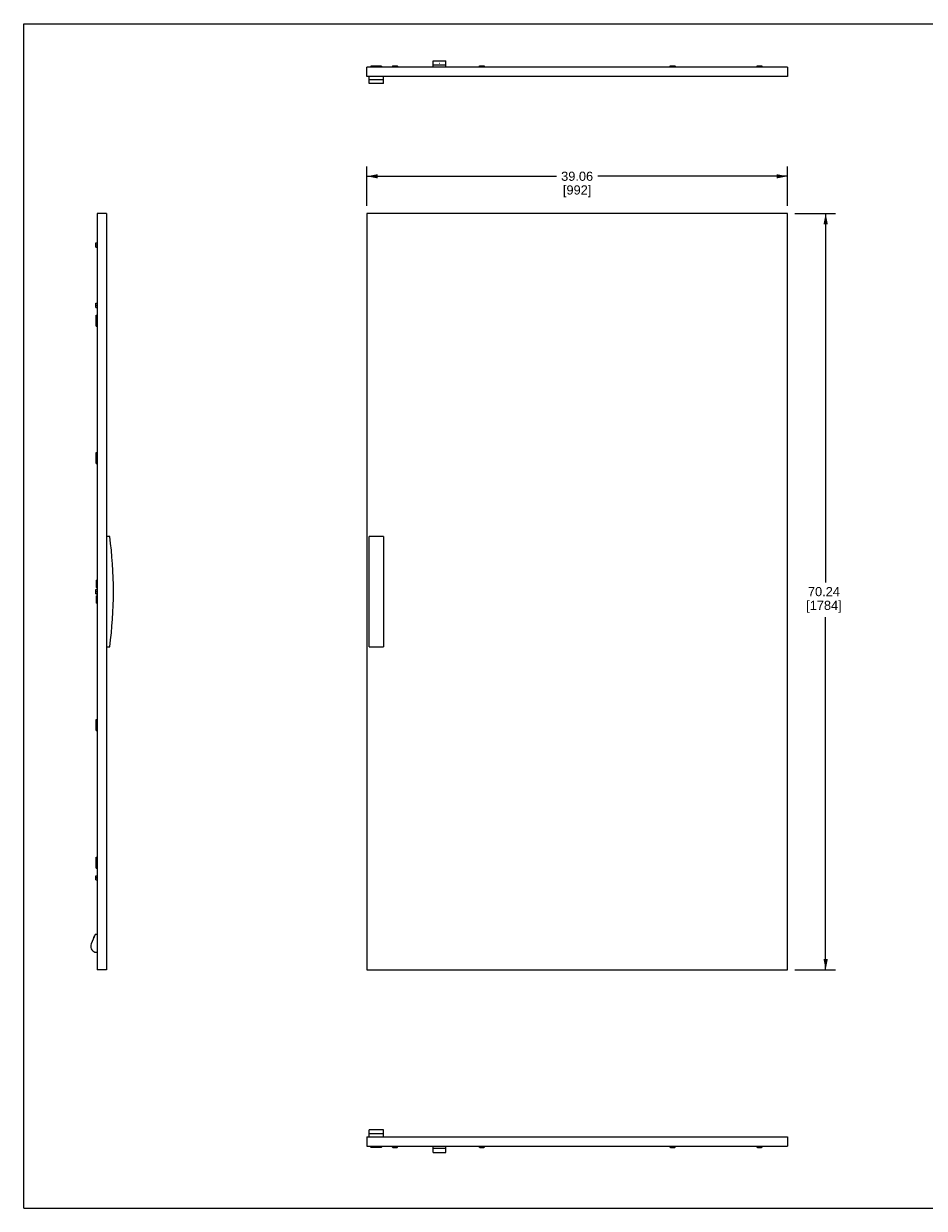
# Model space of a CAD drawing. Header units: inches. Extents: x 0 to 170, y 0 to 110.
# Tile 1 of 3: x 0 to 84, y 0 to 110. Entities that reach past the tile are written whole.
import ezdxf

# ---------------------------------------------------------------- set-up
doc = ezdxf.new("R2010")
doc.units = ezdxf.units.IN
doc.header["$LTSCALE"] = 9.35
doc.header["$MEASUREMENT"] = 0
doc.layers.get('0').update_dxf_attribs({"linetype": 'CONTINUOUS'})
doc.styles.get("Standard").update_dxf_attribs({"font": 'arial.ttf'})
doc.dimstyles.new('DIMSTYLE_1', dxfattribs={"dimtxt": 0.85, "dimasz": 1, "dimexe": 0.09, "dimexo": 0.07, "dimgap": 0.0425, "dimtad": 0, "dimtih": 1, "dimtoh": 1, "dimzin": 4, "dimdsep": 46, "dimtxsty": 'Standard', "dimblk": '_FILLED', "dimblk1": '_FILLED', "dimblk2": '_FILLED', "dimcen": 0.09, "dimadec": 3, "dimazin": 1, "dimtfac": 1, "dimtdec": 3, "dimtofl": 0, "dimtmove": 0, "dimatfit": 3, "dimldrblk": '_FILLED', "dimfxl": 0, "dimtolj": 1, "dimtzin": 4, "dimarcsym": 0})

# ---------------------------------------------------------------- blocks, each defined once
blk = doc.blocks.new('_FILLED')
at = {"color": 0, "linetype": 'ByBlock'}
blk.add_solid([(0, 0), (-1, 0.2), (-1, -0.2)], dxfattribs=at)
blk = doc.blocks.new('*D1')
at = {"color": 2, "linetype": 'Continuous'}
for p, q in [((31.88, 93.08), (31.88, 96.73)), ((31.88, 95.83), (49.49, 95.83)), ((70.93, 95.83), (53.31, 95.83)), ((70.93, 93.08), (70.93, 96.73))]:
    blk.add_line(p, q, dxfattribs=at)
at = {"color": 2, "linetype": 'Continuous', "rotation": 180}
blk.add_blockref('_FILLED', (31.88, 95.83), dxfattribs=at)
at = {"color": 2, "linetype": 'Continuous'}
blk.add_blockref('_FILLED', (70.93, 95.83), dxfattribs=at)
at = {"color": 2, "linetype": 'Continuous', "insert": (51.4, 96.26), "char_height": 0.85, "width": 2.9703, "attachment_point": 2, "line_spacing_factor": 0.9}
blk.add_mtext('39.06\\P[992]', dxfattribs=at)
blk = doc.blocks.new('*D2')
at = {"color": 2, "linetype": 'Continuous'}
for p, q in [((71.63, 92.38), (75.38, 92.38)), ((74.48, 92.38), (74.48, 58.12)), ((74.48, 22.15), (74.48, 54.9)), ((71.63, 22.15), (75.38, 22.15))]:
    blk.add_line(p, q, dxfattribs=at)
for p, rotation in [((74.48, 92.38), 90), ((74.48, 22.15), 270)]:
    blk.add_blockref('_FILLED', p, dxfattribs=dict(at, rotation=rotation))
at = {"color": 2, "linetype": 'Continuous', "insert": (74.32, 57.69), "char_height": 0.85, "width": 3.2989, "attachment_point": 2, "line_spacing_factor": 0.9}
blk.add_mtext('70.24\\P[1784]', dxfattribs=at)

msp = doc.modelspace()

# ---------------------------------------------------------------- linework, layer by layer
at = {"color": 7, "linetype": 'Continuous'}
for p, q in [((0, 0), (0, 110)), ((0, 110), (170, 110)), ((31.877, 105.095), (31.877, 105.962)), ((70.932, 105.962), (31.877, 105.962)), ((32.211, 106.04), (32.211, 105.962)), ((32.211, 106.04), (32.241, 106.04)), ((32.241, 106.044), (32.241, 105.962)), ((33.107, 106.044), (32.241, 106.044)), ((32.261, 106.068), (32.261, 106.044)), ((32.339, 106.068), (32.261, 106.068)), ((32.339, 106.068), (32.339, 106.044)), ((32.418, 106.068), (32.418, 106.044)), ((32.487, 106.068), (32.418, 106.068)), ((32.487, 106.068), (32.487, 106.044)), ((32.999, 106.068), (32.999, 106.044)), ((33.068, 106.068), (32.999, 106.068)), ((33.068, 106.068), (33.068, 106.044)), ((33.107, 106.044), (33.107, 105.962)), ((33.107, 106.04), (33.274, 106.04)), ((33.146, 106.068), (33.146, 106.04)), ((33.225, 106.068), (33.146, 106.068)), ((33.225, 106.068), (33.225, 106.04)), ((33.274, 105.962), (33.274, 106.04)), ((34.278, 106.08), (34.248, 106.062)), ((34.248, 106.062), (34.248, 105.979)), ((34.248, 106.062), (34.248, 106.062)), ((34.278, 105.962), (34.248, 105.979)), ((34.278, 106.08), (34.672, 106.08)), ((34.362, 106.062), (34.362, 105.979)), ((34.589, 106.08), (34.589, 105.962)), ((34.672, 106.08), (34.702, 106.062)), ((34.672, 105.962), (34.702, 105.979)), ((34.702, 106.062), (34.702, 105.979)), ((34.702, 106.062), (34.702, 106.062)), ((38.015, 105.962), (38.015, 106.559)), ((38.015, 106.559), (39.203, 106.559)), ((39.203, 106.158), (38.015, 106.158)), ((38.589, 106.289), (38.586, 106.306)), ((38.629, 106.289), (38.589, 106.289)), ((38.632, 106.306), (38.629, 106.289)), ((39.203, 105.962), (39.203, 106.559)), ((42.349, 106.08), (42.319, 106.062)), ((42.319, 106.062), (42.319, 105.979)), ((42.319, 106.062), (42.319, 106.062)), ((42.349, 105.962), (42.319, 105.979)), ((42.349, 106.08), (42.743, 106.08)), ((42.432, 106.062), (42.432, 105.979)), ((42.66, 106.08), (42.66, 105.962)), ((42.743, 106.08), (42.773, 106.062)), ((42.743, 105.962), (42.773, 105.979)), ((42.773, 106.062), (42.773, 105.979)), ((42.773, 106.062), (42.773, 106.062)), ((60.066, 106.08), (60.035, 106.062)), ((60.035, 106.062), (60.035, 106.062)), ((60.035, 106.062), (60.035, 105.979)), ((60.066, 105.962), (60.035, 105.979)), ((60.066, 106.08), (60.459, 106.08)), ((60.149, 106.062), (60.149, 105.979)), ((60.376, 106.08), (60.376, 105.962)), ((60.459, 106.08), (60.49, 106.062)), ((60.459, 105.962), (60.49, 105.979)), ((60.49, 106.062), (60.49, 106.062)), ((60.49, 106.062), (60.49, 105.979)), ((68.136, 106.08), (68.106, 106.062)), ((68.106, 106.062), (68.106, 106.062)), ((68.106, 106.062), (68.106, 105.979)), ((68.136, 105.962), (68.106, 105.979)), ((68.136, 106.08), (68.53, 106.08)), ((68.22, 106.062), (68.22, 105.979)), ((68.447, 106.08), (68.447, 105.962)), ((68.53, 106.08), (68.561, 106.062)), ((68.53, 105.962), (68.561, 105.979)), ((68.561, 106.062), (68.561, 106.062)), ((68.561, 106.062), (68.561, 105.979)), ((70.932, 105.962), (70.932, 105.095)), ((70.932, 105.095), (31.877, 105.095)), ((32.074, 104.453), (32.074, 105.095)), ((33.412, 104.8), (32.074, 104.8)), ((33.412, 104.453), (33.412, 105.095)), ((33.412, 104.453), (32.074, 104.453)), ((6.828, 92.385), (6.828, 22.148)), ((7.694, 92.385), (6.828, 92.385)), ((7.694, 92.385), (7.694, 22.148)), ((31.877, 92.385), (31.877, 22.148)), ((70.932, 92.385), (31.877, 92.385)), ((70.932, 22.148), (70.932, 92.385)), ((6.71, 89.255), (6.71, 89.648)), ((6.71, 89.648), (6.811, 89.648)), ((6.71, 89.255), (6.811, 89.255)), ((6.728, 89.255), (6.71, 89.255)), ((6.728, 89.452), (6.811, 89.452)), ((6.71, 83.644), (6.71, 84.038)), ((6.71, 84.038), (6.811, 84.038)), ((6.71, 83.644), (6.811, 83.644)), ((6.728, 83.644), (6.71, 83.644)), ((6.728, 83.841), (6.811, 83.841)), ((6.746, 81.912), (6.746, 82.936)), ((6.746, 82.936), (6.828, 82.936)), ((6.828, 82.818), (6.746, 82.818)), ((6.828, 82.649), (6.746, 82.649)), ((6.746, 82.199), (6.828, 82.199)), ((6.828, 82.03), (6.746, 82.03)), ((6.746, 81.912), (6.828, 81.912)), ((6.746, 69.156), (6.746, 70.18)), ((6.746, 70.18), (6.828, 70.18)), ((6.828, 70.062), (6.746, 70.062)), ((6.828, 69.893), (6.746, 69.893)), ((6.746, 69.443), (6.828, 69.443)), ((6.828, 69.274), (6.746, 69.274)), ((6.746, 69.156), (6.828, 69.156)), ((7.99, 62.385), (7.694, 62.385)), ((32.074, 52.148), (32.074, 62.385)), ((33.412, 62.385), (32.074, 62.385)), ((33.412, 62.385), (33.412, 52.148)), ((6.75, 57.66), (6.75, 58.329)), ((6.828, 58.329), (6.75, 58.329)), ((6.71, 57.07), (6.71, 57.463)), ((6.71, 57.463), (6.811, 57.463)), ((6.722, 58.241), (6.722, 58.162)), ((6.722, 58.241), (6.75, 58.241)), ((6.722, 58.162), (6.75, 58.162)), ((6.722, 57.926), (6.722, 57.66)), ((6.722, 57.926), (6.75, 57.926)), ((6.722, 57.66), (6.828, 57.66)), ((6.728, 57.267), (6.811, 57.267)), ((6.815, 57.435), (6.815, 57.347)), ((6.815, 57.352), (6.815, 57.098)), ((6.71, 57.07), (6.811, 57.07)), ((6.728, 57.07), (6.71, 57.07)), ((6.722, 56.873), (6.722, 56.607)), ((6.722, 56.873), (6.828, 56.873)), ((6.722, 56.607), (6.75, 56.607)), ((6.722, 56.371), (6.722, 56.292)), ((6.722, 56.371), (6.75, 56.371)), ((6.722, 56.292), (6.75, 56.292)), ((6.75, 56.203), (6.75, 56.873)), ((6.75, 56.203), (6.828, 56.203)), ((7.694, 52.148), (7.99, 52.148)), ((32.074, 52.148), (33.412, 52.148)), ((6.746, 45.377), (6.828, 45.377)), ((6.746, 44.353), (6.746, 45.377)), ((6.828, 45.259), (6.746, 45.259)), ((6.828, 45.09), (6.746, 45.09)), ((6.746, 44.64), (6.828, 44.64)), ((6.828, 44.471), (6.746, 44.471)), ((6.746, 44.353), (6.828, 44.353)), ((6.746, 32.621), (6.828, 32.621)), ((6.746, 31.597), (6.746, 32.621)), ((6.828, 32.503), (6.746, 32.503)), ((6.828, 32.334), (6.746, 32.334)), ((6.71, 30.888), (6.811, 30.888)), ((6.71, 30.495), (6.71, 30.888)), ((6.746, 31.884), (6.828, 31.884)), ((6.828, 31.715), (6.746, 31.715)), ((6.746, 31.597), (6.828, 31.597)), ((6.71, 30.495), (6.811, 30.495)), ((6.728, 30.495), (6.71, 30.495)), ((6.728, 30.692), (6.811, 30.692)), ((6.631, 25.436), (6.274, 24.557)), ((6.828, 25.436), (6.631, 25.436)), ((6.485, 25.109), (6.484, 25.105)), ((6.484, 25.105), (6.496, 25.103)), ((6.501, 25.174), (6.498, 25.167)), ((6.501, 25.176), (6.501, 25.174)), ((6.603, 23.782), (6.828, 23.782)), ((7.694, 22.148), (6.828, 22.148)), ((31.877, 22.148), (70.932, 22.148)), ((31.877, 6.636), (31.877, 5.77)), ((31.877, 6.636), (70.932, 6.636)), ((32.074, 6.636), (32.074, 7.279)), ((33.412, 7.279), (32.074, 7.279)), ((32.074, 6.932), (33.412, 6.932)), ((33.412, 6.636), (33.412, 7.279)), ((70.932, 6.636), (70.932, 5.77)), ((31.877, 5.77), (70.932, 5.77)), ((32.211, 5.77), (32.211, 5.692)), ((32.241, 5.692), (32.211, 5.692)), ((32.241, 5.688), (32.241, 5.77)), ((32.241, 5.688), (33.107, 5.688)), ((32.261, 5.664), (32.261, 5.688)), ((32.261, 5.664), (32.339, 5.664)), ((32.339, 5.664), (32.339, 5.688)), ((32.418, 5.664), (32.418, 5.688)), ((32.418, 5.664), (32.487, 5.664)), ((32.487, 5.664), (32.487, 5.688)), ((32.999, 5.664), (32.999, 5.688)), ((32.999, 5.664), (33.068, 5.664)), ((33.068, 5.664), (33.068, 5.688)), ((33.107, 5.688), (33.107, 5.77)), ((33.274, 5.692), (33.107, 5.692)), ((33.146, 5.664), (33.146, 5.692)), ((33.146, 5.664), (33.225, 5.664)), ((33.225, 5.664), (33.225, 5.692)), ((33.274, 5.692), (33.274, 5.77)), ((34.278, 5.77), (34.248, 5.753)), ((34.248, 5.67), (34.248, 5.753)), ((34.278, 5.652), (34.248, 5.67)), ((34.248, 5.67), (34.248, 5.67)), ((34.278, 5.652), (34.672, 5.652)), ((34.361, 5.67), (34.361, 5.753)), ((34.589, 5.67), (34.589, 5.753)), ((34.672, 5.77), (34.702, 5.753)), ((34.672, 5.652), (34.702, 5.67)), ((34.702, 5.67), (34.702, 5.753)), ((34.702, 5.67), (34.702, 5.67)), ((38.015, 5.173), (38.015, 5.77)), ((39.203, 5.545), (38.015, 5.545)), ((39.203, 5.173), (39.203, 5.77)), ((42.349, 5.77), (42.319, 5.753)), ((42.319, 5.67), (42.319, 5.753)), ((42.319, 5.67), (42.319, 5.67)), ((42.349, 5.652), (42.319, 5.67)), ((42.349, 5.652), (42.743, 5.652)), ((42.432, 5.67), (42.432, 5.753)), ((42.66, 5.67), (42.66, 5.753)), ((42.743, 5.77), (42.773, 5.753)), ((42.743, 5.652), (42.773, 5.67)), ((42.773, 5.67), (42.773, 5.753)), ((42.773, 5.67), (42.773, 5.67)), ((60.066, 5.77), (60.035, 5.753)), ((60.035, 5.67), (60.035, 5.753)), ((60.066, 5.652), (60.035, 5.67)), ((60.035, 5.67), (60.035, 5.67)), ((60.066, 5.652), (60.459, 5.652)), ((60.149, 5.67), (60.149, 5.753)), ((60.376, 5.67), (60.376, 5.753)), ((60.459, 5.77), (60.49, 5.753)), ((60.459, 5.652), (60.49, 5.67)), ((60.49, 5.67), (60.49, 5.753)), ((60.49, 5.67), (60.49, 5.67)), ((68.136, 5.77), (68.106, 5.753)), ((68.106, 5.67), (68.106, 5.753)), ((68.136, 5.652), (68.106, 5.67)), ((68.106, 5.67), (68.106, 5.67)), ((68.136, 5.652), (68.53, 5.652)), ((68.22, 5.67), (68.22, 5.753)), ((68.447, 5.67), (68.447, 5.753)), ((68.53, 5.77), (68.561, 5.753)), ((68.53, 5.652), (68.561, 5.67)), ((68.561, 5.67), (68.561, 5.753)), ((68.561, 5.67), (68.561, 5.67)), ((38.015, 5.173), (39.203, 5.173)), ((0, 0), (170, 0))]:
    msp.add_line(p, q, dxfattribs=at)
for points in [[(34.248, 106.062), (34.255, 106.066), (34.261, 106.069), (34.268, 106.072), (34.275, 106.075), (34.281, 106.077), (34.288, 106.078), (34.294, 106.079), (34.301, 106.08)], [(34.308, 106.08), (34.315, 106.079), (34.321, 106.078), (34.328, 106.077), (34.335, 106.075), (34.341, 106.072), (34.348, 106.069), (34.355, 106.066), (34.362, 106.062)], [(34.362, 106.062), (34.375, 106.066), (34.388, 106.069), (34.402, 106.072), (34.415, 106.075), (34.428, 106.077), (34.442, 106.078), (34.455, 106.079), (34.468, 106.08)], [(34.482, 106.08), (34.496, 106.079), (34.509, 106.078), (34.522, 106.077), (34.535, 106.075), (34.549, 106.072), (34.562, 106.069), (34.575, 106.066), (34.589, 106.062)], [(34.589, 106.062), (34.596, 106.066), (34.602, 106.069), (34.609, 106.072), (34.616, 106.075), (34.622, 106.077), (34.629, 106.078), (34.635, 106.079), (34.642, 106.08)], [(34.649, 106.08), (34.656, 106.079), (34.662, 106.078), (34.669, 106.077), (34.676, 106.075), (34.682, 106.072), (34.689, 106.069), (34.696, 106.066), (34.702, 106.062)], [(42.319, 106.062), (42.325, 106.066), (42.332, 106.069), (42.339, 106.072), (42.345, 106.075), (42.352, 106.077), (42.359, 106.078), (42.365, 106.079), (42.372, 106.08)], [(42.379, 106.08), (42.386, 106.079), (42.392, 106.078), (42.399, 106.077), (42.406, 106.075), (42.412, 106.072), (42.419, 106.069), (42.426, 106.066), (42.432, 106.062)], [(42.432, 106.062), (42.446, 106.066), (42.459, 106.069), (42.472, 106.072), (42.486, 106.075), (42.499, 106.077), (42.512, 106.078), (42.526, 106.079), (42.539, 106.08)], [(42.553, 106.08), (42.566, 106.079), (42.58, 106.078), (42.593, 106.077), (42.606, 106.075), (42.62, 106.072), (42.633, 106.069), (42.646, 106.066), (42.66, 106.062)], [(42.66, 106.062), (42.666, 106.066), (42.673, 106.069), (42.68, 106.072), (42.686, 106.075), (42.693, 106.077), (42.7, 106.078), (42.706, 106.079), (42.713, 106.08)], [(42.72, 106.08), (42.727, 106.079), (42.733, 106.078), (42.74, 106.077), (42.747, 106.075), (42.753, 106.072), (42.76, 106.069), (42.767, 106.066), (42.773, 106.062)], [(60.035, 106.062), (60.042, 106.066), (60.049, 106.069), (60.055, 106.072), (60.062, 106.075), (60.069, 106.077), (60.075, 106.078), (60.082, 106.079), (60.088, 106.08)], [(60.096, 106.08), (60.102, 106.079), (60.109, 106.078), (60.116, 106.077), (60.122, 106.075), (60.129, 106.072), (60.136, 106.069), (60.142, 106.066), (60.149, 106.062)], [(60.149, 106.062), (60.162, 106.066), (60.176, 106.069), (60.189, 106.072), (60.202, 106.075), (60.216, 106.077), (60.229, 106.078), (60.242, 106.079), (60.255, 106.08)], [(60.27, 106.08), (60.283, 106.079), (60.296, 106.078), (60.309, 106.077), (60.323, 106.075), (60.336, 106.072), (60.349, 106.069), (60.363, 106.066), (60.376, 106.062)], [(60.376, 106.062), (60.383, 106.066), (60.39, 106.069), (60.396, 106.072), (60.403, 106.075), (60.41, 106.077), (60.416, 106.078), (60.423, 106.079), (60.429, 106.08)], [(60.437, 106.08), (60.443, 106.079), (60.45, 106.078), (60.456, 106.077), (60.463, 106.075), (60.47, 106.072), (60.476, 106.069), (60.483, 106.066), (60.49, 106.062)], [(68.106, 106.062), (68.113, 106.066), (68.119, 106.069), (68.126, 106.072), (68.133, 106.075), (68.139, 106.077), (68.146, 106.078), (68.153, 106.079), (68.159, 106.08)], [(68.167, 106.08), (68.173, 106.079), (68.18, 106.078), (68.186, 106.077), (68.193, 106.075), (68.2, 106.072), (68.206, 106.069), (68.213, 106.066), (68.22, 106.062)], [(68.22, 106.062), (68.233, 106.066), (68.247, 106.069), (68.26, 106.072), (68.273, 106.075), (68.287, 106.077), (68.3, 106.078), (68.313, 106.079), (68.326, 106.08)], [(68.341, 106.08), (68.354, 106.079), (68.367, 106.078), (68.38, 106.077), (68.394, 106.075), (68.407, 106.072), (68.42, 106.069), (68.434, 106.066), (68.447, 106.062)], [(68.447, 106.062), (68.454, 106.066), (68.46, 106.069), (68.467, 106.072), (68.474, 106.075), (68.48, 106.077), (68.487, 106.078), (68.494, 106.079), (68.5, 106.08)], [(68.508, 106.08), (68.514, 106.079), (68.521, 106.078), (68.527, 106.077), (68.534, 106.075), (68.541, 106.072), (68.547, 106.069), (68.554, 106.066), (68.561, 106.062)], [(6.71, 89.556), (6.711, 89.568), (6.712, 89.579), (6.713, 89.591), (6.715, 89.602), (6.718, 89.614), (6.721, 89.625), (6.724, 89.637), (6.728, 89.648)], [(6.728, 89.452), (6.724, 89.463), (6.721, 89.475), (6.718, 89.486), (6.715, 89.498), (6.713, 89.509), (6.712, 89.521), (6.711, 89.532), (6.71, 89.544)], [(6.71, 89.359), (6.711, 89.371), (6.712, 89.382), (6.713, 89.394), (6.715, 89.405), (6.718, 89.417), (6.721, 89.428), (6.724, 89.44), (6.728, 89.452)], [(6.728, 89.255), (6.724, 89.266), (6.721, 89.278), (6.718, 89.289), (6.715, 89.301), (6.713, 89.312), (6.712, 89.324), (6.711, 89.335), (6.71, 89.347)], [(6.71, 83.946), (6.711, 83.957), (6.712, 83.969), (6.713, 83.98), (6.715, 83.992), (6.718, 84.003), (6.721, 84.015), (6.724, 84.027), (6.728, 84.038)], [(6.728, 83.841), (6.724, 83.853), (6.721, 83.865), (6.718, 83.876), (6.715, 83.888), (6.713, 83.899), (6.712, 83.911), (6.711, 83.922), (6.71, 83.933)], [(6.71, 83.749), (6.711, 83.761), (6.712, 83.772), (6.713, 83.784), (6.715, 83.795), (6.718, 83.807), (6.721, 83.818), (6.724, 83.83), (6.728, 83.841)], [(6.728, 83.644), (6.724, 83.656), (6.721, 83.668), (6.718, 83.679), (6.715, 83.691), (6.713, 83.702), (6.712, 83.714), (6.711, 83.725), (6.71, 83.736)], [(6.71, 57.371), (6.711, 57.383), (6.712, 57.394), (6.713, 57.406), (6.715, 57.417), (6.718, 57.429), (6.721, 57.44), (6.724, 57.452), (6.728, 57.463)], [(6.728, 57.267), (6.724, 57.278), (6.721, 57.29), (6.718, 57.301), (6.715, 57.313), (6.713, 57.324), (6.712, 57.336), (6.711, 57.347), (6.71, 57.359)], [(6.71, 57.174), (6.711, 57.186), (6.712, 57.197), (6.713, 57.209), (6.715, 57.22), (6.718, 57.232), (6.721, 57.243), (6.724, 57.255), (6.728, 57.267)], [(6.728, 57.07), (6.724, 57.081), (6.721, 57.093), (6.718, 57.104), (6.715, 57.116), (6.713, 57.127), (6.712, 57.139), (6.711, 57.15), (6.71, 57.162)], [(6.71, 30.797), (6.711, 30.808), (6.712, 30.819), (6.713, 30.831), (6.715, 30.842), (6.718, 30.854), (6.721, 30.865), (6.724, 30.877), (6.728, 30.888)], [(6.728, 30.692), (6.724, 30.703), (6.721, 30.715), (6.718, 30.726), (6.715, 30.738), (6.713, 30.75), (6.712, 30.761), (6.711, 30.772), (6.71, 30.784)], [(6.71, 30.6), (6.711, 30.611), (6.712, 30.622), (6.713, 30.634), (6.715, 30.645), (6.718, 30.657), (6.721, 30.669), (6.724, 30.68), (6.728, 30.692)], [(6.728, 30.495), (6.724, 30.506), (6.721, 30.518), (6.718, 30.53), (6.715, 30.541), (6.713, 30.553), (6.712, 30.564), (6.711, 30.576), (6.71, 30.587)], [(6.498, 25.167), (6.496, 25.16), (6.494, 25.153), (6.492, 25.147), (6.49, 25.141), (6.489, 25.135), (6.488, 25.129), (6.487, 25.123), (6.486, 25.118), (6.485, 25.113), (6.485, 25.109)], [(34.301, 5.652), (34.294, 5.653), (34.288, 5.654), (34.281, 5.655), (34.274, 5.657), (34.268, 5.66), (34.261, 5.663), (34.254, 5.666), (34.248, 5.67)], [(34.361, 5.67), (34.355, 5.666), (34.348, 5.663), (34.341, 5.66), (34.335, 5.657), (34.328, 5.655), (34.321, 5.654), (34.315, 5.653), (34.308, 5.652)], [(34.468, 5.652), (34.455, 5.653), (34.441, 5.654), (34.428, 5.655), (34.415, 5.657), (34.401, 5.66), (34.388, 5.663), (34.375, 5.666), (34.361, 5.67)], [(34.589, 5.67), (34.575, 5.666), (34.562, 5.663), (34.549, 5.66), (34.535, 5.657), (34.522, 5.655), (34.509, 5.654), (34.495, 5.653), (34.482, 5.652)], [(34.642, 5.652), (34.635, 5.653), (34.629, 5.654), (34.622, 5.655), (34.615, 5.657), (34.609, 5.66), (34.602, 5.663), (34.595, 5.666), (34.589, 5.67)], [(34.702, 5.67), (34.696, 5.666), (34.689, 5.663), (34.682, 5.66), (34.676, 5.657), (34.669, 5.655), (34.662, 5.654), (34.656, 5.653), (34.649, 5.652)], [(42.372, 5.652), (42.365, 5.653), (42.359, 5.654), (42.352, 5.655), (42.345, 5.657), (42.339, 5.66), (42.332, 5.663), (42.325, 5.666), (42.319, 5.67)], [(42.432, 5.67), (42.426, 5.666), (42.419, 5.663), (42.412, 5.66), (42.406, 5.657), (42.399, 5.655), (42.392, 5.654), (42.386, 5.653), (42.379, 5.652)], [(42.538, 5.652), (42.525, 5.653), (42.512, 5.654), (42.499, 5.655), (42.486, 5.657), (42.472, 5.66), (42.459, 5.663), (42.446, 5.666), (42.432, 5.67)], [(42.66, 5.67), (42.646, 5.666), (42.633, 5.663), (42.619, 5.66), (42.606, 5.657), (42.593, 5.655), (42.579, 5.654), (42.566, 5.653), (42.553, 5.652)], [(42.713, 5.652), (42.706, 5.653), (42.7, 5.654), (42.693, 5.655), (42.686, 5.657), (42.68, 5.66), (42.673, 5.663), (42.666, 5.666), (42.66, 5.67)], [(42.773, 5.67), (42.767, 5.666), (42.76, 5.663), (42.753, 5.66), (42.747, 5.657), (42.74, 5.655), (42.733, 5.654), (42.727, 5.653), (42.72, 5.652)], [(60.088, 5.652), (60.082, 5.653), (60.075, 5.654), (60.069, 5.655), (60.062, 5.657), (60.055, 5.66), (60.049, 5.663), (60.042, 5.666), (60.035, 5.67)], [(60.149, 5.67), (60.142, 5.666), (60.135, 5.663), (60.129, 5.66), (60.122, 5.657), (60.115, 5.655), (60.109, 5.654), (60.102, 5.653), (60.096, 5.652)], [(60.255, 5.652), (60.242, 5.653), (60.229, 5.654), (60.216, 5.655), (60.202, 5.657), (60.189, 5.66), (60.175, 5.663), (60.162, 5.666), (60.149, 5.67)], [(60.376, 5.67), (60.363, 5.666), (60.349, 5.663), (60.336, 5.66), (60.323, 5.657), (60.309, 5.655), (60.296, 5.654), (60.283, 5.653), (60.27, 5.652)], [(60.429, 5.652), (60.423, 5.653), (60.416, 5.654), (60.409, 5.655), (60.403, 5.657), (60.396, 5.66), (60.389, 5.663), (60.383, 5.666), (60.376, 5.67)], [(60.49, 5.67), (60.483, 5.666), (60.476, 5.663), (60.47, 5.66), (60.463, 5.657), (60.456, 5.655), (60.45, 5.654), (60.443, 5.653), (60.437, 5.652)], [(68.159, 5.652), (68.153, 5.653), (68.146, 5.654), (68.139, 5.655), (68.133, 5.657), (68.126, 5.66), (68.119, 5.663), (68.113, 5.666), (68.106, 5.67)], [(68.22, 5.67), (68.213, 5.666), (68.206, 5.663), (68.2, 5.66), (68.193, 5.657), (68.186, 5.655), (68.18, 5.654), (68.173, 5.653), (68.167, 5.652)], [(68.326, 5.652), (68.313, 5.653), (68.3, 5.654), (68.286, 5.655), (68.273, 5.657), (68.26, 5.66), (68.246, 5.663), (68.233, 5.666), (68.22, 5.67)], [(68.447, 5.67), (68.434, 5.666), (68.42, 5.663), (68.407, 5.66), (68.393, 5.657), (68.38, 5.655), (68.367, 5.654), (68.354, 5.653), (68.341, 5.652)], [(68.5, 5.652), (68.494, 5.653), (68.487, 5.654), (68.48, 5.655), (68.474, 5.657), (68.467, 5.66), (68.46, 5.663), (68.454, 5.666), (68.447, 5.67)], [(68.561, 5.67), (68.554, 5.666), (68.547, 5.663), (68.541, 5.66), (68.534, 5.657), (68.527, 5.655), (68.521, 5.654), (68.514, 5.653), (68.507, 5.652)]]:
    msp.add_lwpolyline(points, dxfattribs=at)
for centre, radius, start, end in [((-29.571, 57.266), 37.908, 352.24054, 7.75946), ((6.825, 24.333), 0.594, 157.87989, 248.07956), ((6.728, 25.081), 0.246, 132.82028, 157.27482)]:
    msp.add_arc(centre, radius, start, end, dxfattribs=at)

# ---------------------------------------------------------------- dimensions: what is measured, and where the dimension line sits
at = {"color": 2, "linetype": 'Continuous'}
for base, p1, p2, angle, picture, middle in [((31.8767, 95.8336), (70.9318, 93.0145), (31.8767, 93.0145), 180, '*D1', (51.4042, 95.1961)), ((74.483, 92.385), (71.562, 22.148), (71.562, 92.385), 90, '*D2', (74.483, 56.629))]:
    dim = msp.add_linear_dim(base=base, p1=p1, p2=p2, angle=angle, text='<>\\P[]', dimstyle='DIMSTYLE_1', dxfattribs=at)
    dim.commit()
    dim.dimension.update_dxf_attribs({"geometry": picture, "text_midpoint": middle, "dimtype": 160})

doc.saveas('drawing.dxf')
